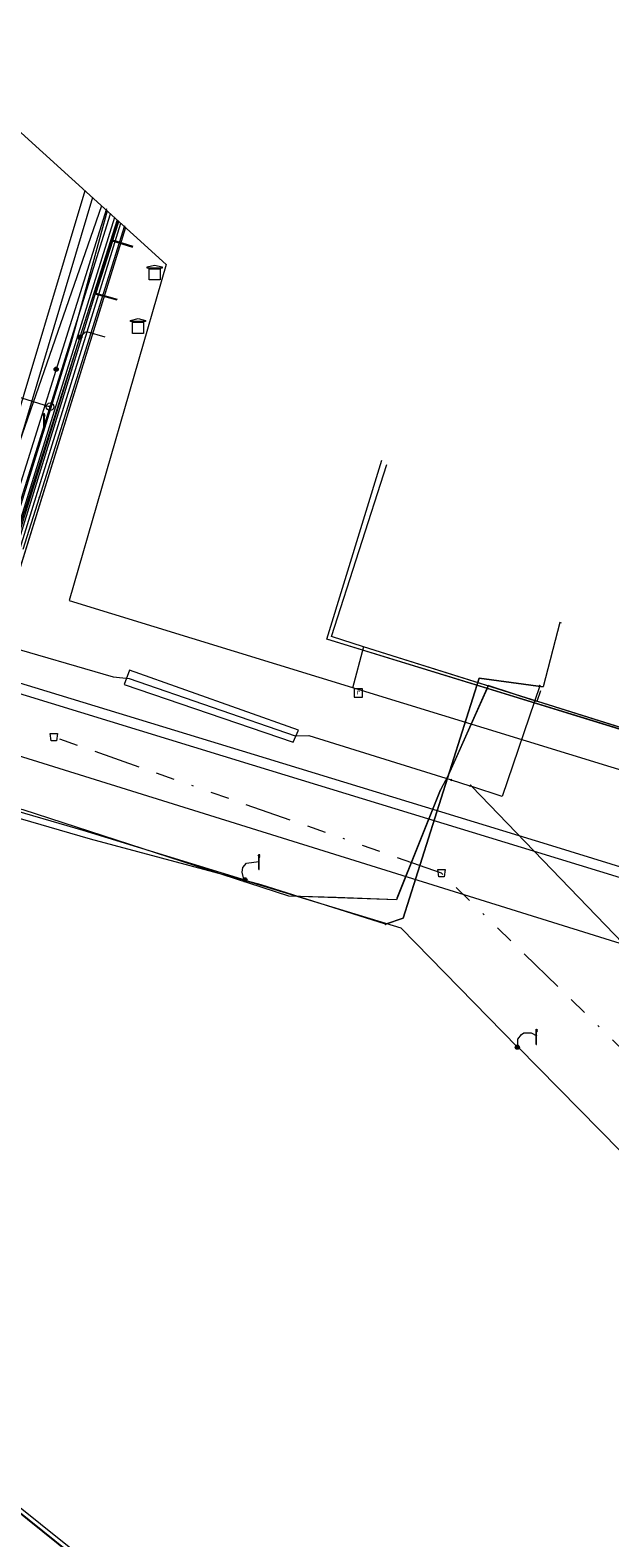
# Model space of a CAD drawing. Header units: metres. Extents: x 151922 to 154458, y 463415 to 464223.
# Tile 158 of 164: x 154376 to 154407, y 463522 to 463603. Entities that reach past the tile are written whole.
import ezdxf
from ezdxf.enums import TextEntityAlignment as Align
from ezdxf.lldxf.tags import DXFTag

# ---------------------------------------------------------------- set-up
doc = ezdxf.new("R2010")
doc.units = ezdxf.units.M
doc.linetypes.add('RI-OVERIG-SO', pattern=[17, 5, -2, 2, -2, 0, -2, 2, -2])
doc.layers.get('0').update_dxf_attribs({"lineweight": 9})
for name, color, linetype, lineweight in [('B-PV-KL-DATA-G', 90, 'KL-DATA-SO', 9), ('B-PV-KL-DATA_DUCT-G', 90, 'Continuous', 9), ('B-PV-KL-DATA_HULPSTUK-S', 90, 'Continuous', 9), ('B-PV-KL-DATA_KABELBED-G', 90, 'Continuous', 9), ('B-PV-KL-DATA_MANTELBUIS-G', 90, 'Continuous', 9), ('B-PV-KL-ET_LS-G', 190, 'KL-LS-SO', 9), ('B-PV-KL-ET_LS-S', 190, 'Continuous', 9), ('B-PV-KL-ET_LS_HULPSTUK-S', 190, 'Continuous', 9), ('B-PV-KL-ET_MS-G', 130, 'KL-MS-SO', 9), ('B-PV-KL-ET_MS_HULPSTUK-S', 130, 'Continuous', 9), ('B-PV-KL-GAS_LD-G', 50, 'KL-GAS_LD-SO', 9), ('B-PV-KL-GAS_LD_HULPSTUK-S', 50, 'Continuous', 9), ('B-PV-KL-WARMTENET-G', 80, 'KL-WARMTENET-SO', 9), ('B-PV-KL-WATER-G', 170, 'KL-WATER-SO', 9), ('B-PV-KL-WATER_DUCT-G', 170, 'Continuous', 9), ('B-PV-OG-INFO-G', 7, 'Continuous', 9), ('B-PV-OG-INFO-GV', 7, 'Continuous', 9), ('B-PV-RI-OVERIG_RIOOLPUT_INSPECTIE-S', 10, 'Continuous', 9), ('B-PV-RI-VRIJVERVAL-G', 210, 'RI-OVERIG-SO', 9), ('B-PV-RI-VRIJVERVAL_HULPSTUK-S', 210, 'Continuous', 9)]:
    doc.layers.add(name, color=color, linetype=linetype, lineweight=lineweight)
doc.styles.add('NLCS-ISO', font='txt')
doc.styles.get("Standard").update_dxf_attribs({"font": 'arial.ttf'})
tags = doc.linetypes.add('KL-DATA-SO', pattern='A,4,-1,[101,NLCS.SHX,S=0.5,R=0,X=0,Y=0],-1,4,-1,["D",Standard,S=1,R=0,X=-0.25,Y=-0.5],-1.5', length=12.5).pattern_tags.tags
tags[18] = DXFTag(74, 10)
tags = doc.linetypes.add('KL-GAS_LD-SO', pattern='A,4,-1,[69,NLCS.SHX,S=0.5,R=0,X=0,Y=0],-1,4,-1,["L",Standard,S=1,R=0,X=0.25,Y=-0.5],-2', length=13).pattern_tags.tags
tags[18] = DXFTag(74, 10)
tags = doc.linetypes.add('KL-LS-SO', pattern='A,4,-1,[103,NLCS.SHX,S=0.75,R=0,X=0,Y=0],-1,4,-1,["L",Standard,S=1,R=0,X=0,Y=-0.5],-2', length=13).pattern_tags.tags
tags[18] = DXFTag(74, 10)
tags = doc.linetypes.add('KL-MS-SO', pattern='A,4,-1,[103,NLCS.SHX,S=0.75,R=0,X=0,Y=0],-1,4,-1,["M",Standard,S=1,R=0,X=0,Y=-0.5],-2', length=13).pattern_tags.tags
tags[18] = DXFTag(74, 10)
tags = doc.linetypes.add('KL-WARMTENET-SO', pattern='A,7,-1.5,["WN",Standard,S=1,R=0,X=-0.3,Y=-0.5],-3', length=11.5).pattern_tags.tags
tags[6] = DXFTag(74, 10)
doc.linetypes.add('KL-WATER-SO', pattern='A,7,-0.5,[168,NLCS.SHX,S=0.75,R=0,X=0.75,Y=0],-2', length=9.5)

# ---------------------------------------------------------------- blocks, each defined once
blk = doc.blocks.new('SKL-WTB_HULP_TECHNISCH GEBOUW-SO')
at = {"color": 0, "linetype": 'ByBlock', "lineweight": 18}
for points in [[(-2, 1.5), (0, 2), (2, 1.5), (2, 1.18), (-2, 1.18)], [(-1.5, 1.02), (1.5, 1.02), (1.5, -2), (-1.5, -2)]]:
    blk.add_lwpolyline(points, close=True, dxfattribs=at)
at = {"color": 0, "linetype": 'ByBlock', "lineweight": 18, "style": 'NLCS-ISO', "flags": 1}
for tag, p in [('TYPE', (2.5, 0)), ('OMSCHRIJVING', (2.5, -3)), ('LABEL', (2.5, -1.5))]:
    blk.add_attdef(tag, p, '', height=1, dxfattribs=at)
blk = doc.blocks.new('SKL-WTB_HULP_T STUK-SO')
at = {"color": 0, "linetype": 'ByBlock', "lineweight": 18}
blk.add_circle((0, 0), 1, dxfattribs=at)
at = {"color": 0, "linetype": 'ByBlock', "lineweight": -2, "style": 'NLCS-ISO'}
blk.add_text('T', height=1, dxfattribs=at).set_placement((0, 0), align=Align.MIDDLE_CENTER)
at = {"color": 0, "linetype": 'ByBlock', "lineweight": 18, "style": 'NLCS-ISO', "flags": 1}
for tag, p in [('TYPE', (1.5, 0)), ('OMSCHRIJVING', (1.5, -3)), ('LABEL', (1.5, -1.5))]:
    blk.add_attdef(tag, p, '', height=1, dxfattribs=at)
blk = doc.blocks.new('SKL-WTB_HULP_MOF-SO')
at = {"linetype": 'ByBlock', "lineweight": 18}
h = blk.add_hatch(color=0, dxfattribs=at)
h.dxf.hatch_style = 1
h.paths.add_polyline_path([(-0.5625, 0, 1), (0.5625, 0, 1)])
at = {"color": 0, "linetype": 'ByBlock', "lineweight": 18}
blk.add_circle((0, 0), 0.5625, dxfattribs=at)
at = {"color": 0, "linetype": 'ByBlock', "lineweight": 18, "style": 'NLCS-ISO', "flags": 1}
for tag, p in [('TYPE', (1.5, 0)), ('OMSCHRIJVING', (1.5, -3)), ('LABEL', (1.5, -1.5))]:
    blk.add_attdef(tag, p, '', height=1, dxfattribs=at)
blk = doc.blocks.new('SKL-WTB_HULP_OVERIG-SO')
at = {"color": 0, "linetype": 'ByBlock', "lineweight": 18}
for points in [[(-0.14, 0.14), (0.14, -0.14)], [(0.14, 0.14), (-0.14, -0.14)]]:
    blk.add_lwpolyline(points, dxfattribs=at)
at = {"color": 0, "linetype": 'ByBlock', "lineweight": 18, "style": 'NLCS-ISO', "flags": 1}
for tag, p in [('TYPE', (1.5, 0)), ('OMSCHRIJVING', (1.5, -3)), ('LABEL', (1.5, -1.5))]:
    blk.add_attdef(tag, p, '', height=1, dxfattribs=at)
blk = doc.blocks.new('SRI-HULP_AFVOER_OPVANG-SO')
at = {"color": 0, "linetype": 'ByBlock', "lineweight": 18}
blk.add_lwpolyline([(-0.75, -1), (-1, 1), (1, 1), (0.75, -1)], close=True, dxfattribs=at)
at = {"color": 0, "linetype": 'ByBlock', "lineweight": 18, "style": 'NLCS-ISO', "flags": 1}
for tag, p in [('TYPE', (1.5, 0)), ('OMSCHRIJVING', (1.5, -3)), ('LABEL', (1.5, -1.5))]:
    blk.add_attdef(tag, p, '', height=1, dxfattribs=at)
blk = doc.blocks.new('SKL-ET_LS_MAST-SO')
for p, q in [((-0.05, 2.07), (0.05, 2.07)), ((-0.05, -2), (0.05, -2))]:
    blk.add_line(p, q)
for points in [[(-0.18, 1.76), (-0.22, 1.76), (-0.22, 1.84), (-0.18, 1.84), (-0.18, 1.79)], [(-0.18, 1.49), (-0.22, 1.49), (-0.22, 1.57), (-0.18, 1.57), (-0.18, 1.52)], [(-0.18, 1.79), (-0.05, 1.79)], [(-0.18, 1.76), (-0.05, 1.76)], [(-0.18, 1.52), (-0.05, 1.52)], [(-0.18, 1.49), (-0.05, 1.49)], [(-0.05, -2), (-0.05, 2.07)], [(0.05, -2), (0.05, 2.07)], [(0.18, 1.92), (0.05, 1.92)], [(0.18, 1.89), (0.05, 1.89)], [(0.18, 1.66), (0.05, 1.66)], [(0.18, 1.63), (0.05, 1.63)], [(0.18, 1.39), (0.05, 1.39)], [(0.18, 1.36), (0.05, 1.36)], [(0.18, 1.89), (0.22, 1.89), (0.22, 1.97), (0.18, 1.97), (0.18, 1.92)], [(0.18, 1.63), (0.22, 1.63), (0.22, 1.71), (0.18, 1.71), (0.18, 1.66)], [(0.18, 1.36), (0.22, 1.36), (0.22, 1.44), (0.18, 1.44), (0.18, 1.39)]]:
    blk.add_lwpolyline(points)
blk = doc.blocks.new('SRI-PUT_INSPECTIEPUT_RIOOLPUT-SO')
at = {"color": 0, "linetype": 'ByBlock', "lineweight": 18}
blk.add_lwpolyline([(-1.12, -1.12), (1.12, -1.12), (1.12, 1.12), (-1.12, 1.12)], close=True, dxfattribs=at)
at = {"color": 0, "linetype": 'ByBlock', "lineweight": 18, "style": 'NLCS-ISO'}
blk.add_text('r', height=1.5, dxfattribs=at).set_placement((0, 0.28), align=Align.MIDDLE_CENTER)

msp = doc.modelspace()

# ---------------------------------------------------------------- linework, layer by layer
at = {"layer": 'B-PV-KL-DATA-G', "ltscale": 0.5, "flags": 128}
for points in [[(154381.436, 463592.054), (154361.768, 463528.607), (154347.019, 463541.268), (154348.98, 463549.683), (154349.101, 463550.076), (154348.184, 463550.599), (154347.196, 463550.702)], [(154381.033, 463592.42), (154361.178, 463528.368)], [(154381.436, 463592.054), (154361.278, 463527.026)], [(154380.993, 463592.456), (154378.99, 463586.166)], [(154336.488, 463550.364), (154294.581, 463572.943), (154290.52, 463587.095), (154286.33, 463586.08), (154283.42, 463588.81), (154289.99, 463570.64), (154314.63, 463556.46), (154336.1, 463544.1), (154336.97, 463543.6), (154341.8, 463541.18), (154357.85, 463534.74), (154361.43, 463533.04), (154363.5, 463531.68), (154369.02, 463527.59), (154369.74, 463527.48), (154370.47, 463527.37), (154370.94, 463526.97), (154371.41, 463526.56), (154394.49, 463508.03), (154389.73, 463502.1), (154387.44, 463504.37)], [(154380.35, 463586.154), (154379.376, 463586.449), (154379.263, 463586.417), (154378.99, 463586.166)], [(154378.99, 463586.166), (154368.336, 463551.798)], [(154412.738, 463563.656), (154407.176, 463565.37), (154392.242, 463569.95), (154395.207, 463579.561)], [(154404.845, 463570.817), (154404.75, 463570.85), (154403.85, 463567.4), (154400.43, 463567.86), (154396.34, 463554.99), (154395.4, 463554.66), (154388.73, 463556.78), (154379.57, 463559.22), (154374.68, 463560.64), (154368.3, 463539.89), (154365.52, 463531.68), (154367.05, 463530.34), (154370.47, 463527.37), (154371.41, 463526.56), (154394.49, 463508.03), (154389.73, 463502.1), (154387.44, 463504.37)], [(154395.4, 463554.663), (154396.345, 463554.993), (154400.428, 463567.861), (154403.85, 463567.404)], [(154395.4, 463554.663), (154388.729, 463556.781), (154379.575, 463559.219), (154374.678, 463560.643), (154368.3, 463539.887), (154365.522, 463531.676), (154370.468, 463527.369)], [(154370.47, 463527.37), (154394.49, 463508.03), (154389.73, 463502.1), (154387.44, 463504.37)], [(154370.5, 463527.4), (154371.4, 463526.6), (154394.5, 463508), (154389.7, 463502.1), (154387.4, 463504.4)], [(154371.408, 463526.56), (154394.487, 463508.025), (154389.728, 463502.099), (154387.444, 463504.372)]]:
    msp.add_lwpolyline(points, dxfattribs=at)
at = {"layer": 'B-PV-KL-DATA_DUCT-G', "ltscale": 0.5, "flags": 128}
for points in [[(154412.745, 463563.65), (154402.538, 463566.792), (154392.242, 463569.95), (154395.207, 463579.561)], [(154403.708, 463567.193), (154403.512, 463566.604), (154400.912, 463567.468), (154398.764, 463562.634), (154398.338, 463561.869), (154395.98, 463555.978), (154390.202, 463556.174), (154375.961, 463560.8), (154374.771, 463561.033), (154373.61, 463560.795), (154372.525, 463560.231), (154371.359, 463558.705), (154370.995, 463557.531), (154370.817, 463556.366), (154370.64, 463552.117), (154370.223, 463547.736), (154365.412, 463532.587), (154365.343, 463531.946)], [(154365.343, 463531.946), (154365.733, 463531.525), (154370.21, 463527.821), (154380.205, 463519.813), (154383.046, 463517.633), (154384.854, 463519.515), (154385.575, 463518.822), (154384.882, 463518.101)]]:
    msp.add_lwpolyline(points, dxfattribs=at)
at = {"layer": 'B-PV-KL-DATA_KABELBED-G', "ltscale": 0.5, "flags": 128}
for points in [[(154380.425, 463593.047), (154361.568, 463532.952), (154360.532, 463529.651), (154360.221, 463528.661), (154359.644, 463526.77), (154359.551, 463526.392), (154359.486, 463526.009), (154359.448, 463525.622), (154359.437, 463525.234), (154359.455, 463524.845), (154359.455, 463524.845), (154359.455, 463524.844)], [(154381.436, 463592.054), (154371.447, 463559.831)], [(154376.825, 463577.562), (154381.404, 463592.158)], [(154400.843, 463567.312), (154392.242, 463569.95), (154395.207, 463579.561)], [(154394.219, 463569.539), (154392.501, 463570.103), (154395.462, 463579.329)], [(154375.954, 463574.793), (154376.825, 463577.562)], [(154374.384, 463569.799), (154374.387, 463569.799), (154374.757, 463569.69), (154380.785, 463567.929), (154381.643, 463567.842), (154390.541, 463564.763), (154391.284, 463564.793), (154398.919, 463562.404)], [(154412.608, 463563.775), (154394.219, 463569.539), (154393.627, 463567.328)], [(154381.642, 463567.842), (154390.541, 463564.763)], [(154400.843, 463567.312), (154398.764, 463562.634), (154398.338, 463561.869)], [(154403.67, 463567.461), (154401.664, 463561.519), (154400.022, 463562.053), (154399.928, 463562.084)], [(154402.576, 463566.915), (154400.912, 463567.468), (154400.843, 463567.312)], [(154402.538, 463566.792), (154400.843, 463567.312)], [(154412.745, 463563.65), (154402.538, 463566.792)], [(154403.708, 463567.193), (154403.512, 463566.604), (154402.576, 463566.915)], [(154398.919, 463562.404), (154399.928, 463562.084)], [(154399.958, 463562.12), (154400.022, 463562.053), (154422.458, 463538.782)], [(154398.338, 463561.869), (154396.019, 463556.076)], [(154392.742, 463556.088), (154390.202, 463556.174), (154375.961, 463560.8), (154374.771, 463561.033), (154373.61, 463560.795), (154372.525, 463560.231), (154371.359, 463558.705), (154370.995, 463557.531), (154370.817, 463556.366), (154370.64, 463552.117), (154370.223, 463547.736), (154365.412, 463532.587), (154365.354, 463532.053)], [(154396.019, 463556.076), (154395.98, 463555.978), (154392.742, 463556.088)], [(154365.733, 463531.525), (154370.21, 463527.821), (154380.205, 463519.813), (154383.046, 463517.633)]]:
    msp.add_lwpolyline(points, dxfattribs=at)
at = {"layer": 'B-PV-KL-DATA_MANTELBUIS-G', "ltscale": 0.5, "flags": 128}
for points in [[(154381.033, 463592.42), (154361.178, 463528.368)], [(154381.642, 463567.842), (154390.541, 463564.763)], [(154396.019, 463556.076), (154398.338, 463561.869)]]:
    msp.add_lwpolyline(points, dxfattribs=at)
at = {"layer": 'B-PV-KL-ET_LS-G', "ltscale": 0.5, "flags": 128}
for points in [[(154380.162, 463593.21), (154373.824, 463575.03)], [(154363.799, 463536.147), (154381.196, 463592.271)], [(154374.731, 463561.001), (154379.154, 463559.7), (154387.9, 463557.018)], [(154387.8, 463557.073), (154387.7, 463557.448), (154387.74, 463557.709), (154387.941, 463557.939), (154388.601, 463558.029)], [(154387.82, 463557.018), (154396.227, 463554.471), (154402.471, 463548.061)], [(154402.491, 463548.031), (154402.491, 463548.492), (154402.692, 463548.752), (154402.812, 463548.842), (154403.212, 463548.842), (154403.512, 463548.667)], [(154402.491, 463548.091), (154412.399, 463538.009), (154415.361, 463534.946), (154414.721, 463532.925)]]:
    msp.add_lwpolyline(points, dxfattribs=at)
at = {"layer": 'B-PV-KL-ET_MS-G', "ltscale": 0.5, "flags": 128}
for points in [[(154380.453, 463592.946), (154378.523, 463585.888), (154375.277, 463575.394), (154370.666, 463551.776), (154370.194, 463548.69), (154369.325, 463545.127), (154364.834, 463530.651), (154364.811, 463530.536), (154364.82, 463530.407), (154364.848, 463530.318), (154364.919, 463530.193), (154367.403, 463527.057), (154382.133, 463515.039)], [(154380.997, 463592.453), (154377.124, 463580.266), (154371.107, 463561.41)], [(154381.038, 463592.415), (154379.792, 463588.495), (154380.985, 463588.157)], [(154381.862, 463591.026), (154380.758, 463591.364), (154381.08, 463592.377)], [(154381.847, 463590.978), (154380.741, 463591.316), (154379.856, 463588.529), (154381, 463588.204)]]:
    msp.add_lwpolyline(points, dxfattribs=at)
at = {"layer": 'B-PV-KL-GAS_LD-G', "ltscale": 0.5, "flags": 128}
for points in [[(154357.956, 463611.264), (154351.563, 463590.538), (154377.396, 463582.43)], [(154377.396, 463582.43), (154380.643, 463592.773)], [(154359.712, 463522.41), (154359.971, 463522.774), (154359.147, 463524.286), (154377.396, 463582.43)]]:
    msp.add_lwpolyline(points, dxfattribs=at)
at = {"layer": 'B-PV-KL-WARMTENET-G', "ltscale": 0.5, "flags": 128}
for points in [[(154379.27, 463594.019), (154374.887, 463579.378), (154371.876, 463569.319), (154371.688, 463568.654), (154371.905, 463568.239), (154372.946, 463567.897), (154388.245, 463563.211), (154403.543, 463558.524), (154418.841, 463553.838), (154425.976, 463551.646)], [(154379.679, 463593.648), (154375.519, 463579.749), (154372.508, 463569.69), (154372.319, 463569.025), (154372.536, 463568.61), (154373.578, 463568.268), (154388.999, 463563.57), (154404.298, 463558.883), (154419.472, 463554.207), (154425.031, 463552.504)]]:
    msp.add_lwpolyline(points, dxfattribs=at)
at = {"layer": 'B-PV-KL-WATER-G', "ltscale": 0.5, "flags": 128}
msp.add_lwpolyline([(154380.846, 463592.59), (154366.096, 463545.267)], dxfattribs=at)
at = {"layer": 'B-PV-KL-WATER_DUCT-G', "ltscale": 0.5, "flags": 128}
for points in [[(154394.219, 463569.539), (154392.501, 463570.103), (154395.462, 463579.329)], [(154412.589, 463563.791), (154394.219, 463569.539), (154393.627, 463567.328)]]:
    msp.add_lwpolyline(points, dxfattribs=at)
at = {"layer": 'B-PV-OG-INFO-G', "ltscale": 0.5, "flags": 128}
msp.add_lwpolyline([(154381.37, 463567.52), (154390.44, 463564.43), (154390.72, 463565.08), (154381.66, 463568.3), (154381.37, 463567.52)], dxfattribs=at)
at = {"layer": 'B-PV-OG-INFO-GV', "ltscale": 0.5, "flags": 128}
msp.add_lwpolyline([(154416.339, 463560.389), (154431.547, 463546.593), (154431.431, 463546.307), (154367.261, 463566.329), (154374.503, 463598.253), (154375.259, 463597.658), (154383.631, 463590.063), (154378.428, 463572.031)], close=True, dxfattribs=at)
at = {"layer": 'B-PV-RI-VRIJVERVAL-G', "ltscale": 0.5, "flags": 128}
for points in [[(154398.4, 463557.4), (154377.6, 463564.7)], [(154423.1, 463533.3), (154398.4, 463557.4)]]:
    msp.add_lwpolyline(points, dxfattribs=at)

# ---------------------------------------------------------------- block references
at = {"layer": 'B-PV-KL-DATA_HULPSTUK-S', "xscale": 0.2, "yscale": 0.2, "zscale": 0.2}
for name, p in [('SKL-WTB_HULP_TECHNISCH GEBOUW-SO', (154382.118, 463586.762)), ('SKL-WTB_HULP_MOF-SO', (154378.99, 463586.166)), ('SKL-WTB_HULP_MOF-SO', (154377.724, 463584.442)), ('SKL-WTB_HULP_OVERIG-SO', (154376.825, 463577.562)), ('SKL-WTB_HULP_OVERIG-SO', (154376.825, 463577.562)), ('SKL-WTB_HULP_OVERIG-SO', (154376.825, 463577.562)), ('SKL-WTB_HULP_OVERIG-SO', (154403.67, 463567.461)), ('SKL-WTB_HULP_OVERIG-SO', (154398.919, 463562.404)), ('SKL-WTB_HULP_OVERIG-SO', (154398.919, 463562.404)), ('SKL-WTB_HULP_OVERIG-SO', (154399.928, 463562.084)), ('SKL-WTB_HULP_OVERIG-SO', (154399.928, 463562.084)), ('SKL-WTB_HULP_OVERIG-SO', (154399.958, 463562.12)), ('SKL-WTB_HULP_OVERIG-SO', (154395.4, 463554.663))]:
    msp.add_blockref(name, p, dxfattribs=at)
at = {"layer": 'B-PV-KL-ET_LS-S', "xscale": 0.2, "yscale": 0.2, "zscale": 0.2}
for p in [(154377.081, 463581.644), (154388.607, 463557.99), (154403.492, 463548.616)]:
    msp.add_blockref('SKL-ET_LS_MAST-SO', p, dxfattribs=at)
at = {"layer": 'B-PV-KL-ET_LS_HULPSTUK-S', "xscale": 0.2, "yscale": 0.2, "zscale": 0.2}
for p in [(154387.86, 463557.043), (154402.471, 463548.061)]:
    msp.add_blockref('SKL-WTB_HULP_MOF-SO', p, dxfattribs=at)
at = {"layer": 'B-PV-KL-ET_MS_HULPSTUK-S', "xscale": 0.2, "yscale": 0.2, "zscale": 0.2}
for p in [(154383.007, 463589.633), (154382.118, 463586.762)]:
    msp.add_blockref('SKL-WTB_HULP_TECHNISCH GEBOUW-SO', p, dxfattribs=at)
at = {"layer": 'B-PV-KL-GAS_LD_HULPSTUK-S', "xscale": 0.2, "yscale": 0.2, "zscale": 0.2}
msp.add_blockref('SKL-WTB_HULP_T STUK-SO', (154377.396, 463582.43), dxfattribs=at)
at = {"layer": 'B-PV-RI-OVERIG_RIOOLPUT_INSPECTIE-S', "xscale": 0.2, "yscale": 0.2, "zscale": 0.2}
msp.add_blockref('SRI-PUT_INSPECTIEPUT_RIOOLPUT-SO', (154393.943, 463567.072), dxfattribs=at)
at = {"layer": 'B-PV-RI-VRIJVERVAL_HULPSTUK-S', "xscale": 0.2, "yscale": 0.2, "zscale": 0.2}
for p in [(154377.6, 463564.7), (154398.4, 463557.4)]:
    msp.add_blockref('SRI-HULP_AFVOER_OPVANG-SO', p, dxfattribs=at)

doc.saveas('drawing.dxf')
